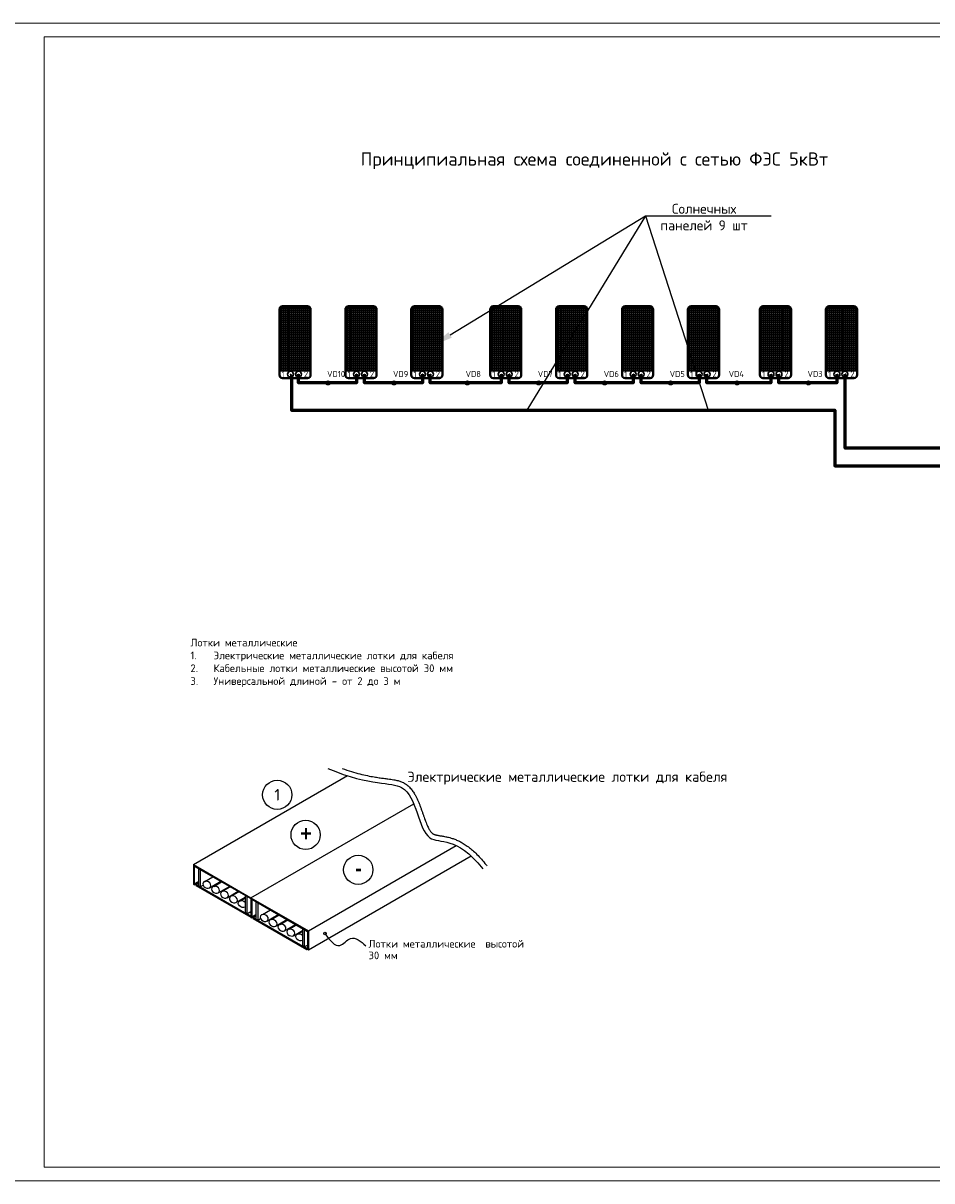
# Model space of a CAD drawing. Header units: millimetres. Extents: x -228268 to 1513407, y -439898 to -137408.
# Tile 64 of 125: x 252138 to 285962, y -382304 to -339194. Entities that reach past the tile are written whole.
import ezdxf
from ezdxf import colors
from ezdxf.entities.mleader import LeaderData, LeaderLine
from ezdxf.enums import TextEntityAlignment as Align
from ezdxf.math import Vec2, Vec3

# ---------------------------------------------------------------- set-up
doc = ezdxf.new("R2010")
doc.units = ezdxf.units.MM
doc.layers.add('Text', color=154, linetype='Continuous')
doc.layers.add('Размер  АР', color=64, linetype='Continuous')
doc.layers.add('ТЕХНОЛОГИЯ', color=136, linetype='Continuous', lineweight=40)
doc.styles.add('ISOCPEUR', font='isocpeur.ttf', dxfattribs={"height": 5})
doc.styles.add('SPDS', font='isocpeur.ttf')

# ---------------------------------------------------------------- blocks, each defined once
blk = doc.blocks.new('dfgfdf')
at = {"color": 178, "lineweight": 40}
for points in [[(12018209, 196134), (12018209, 192622), (12020006, 192622), (12020006, 196134)], [(12019829, 196311), (12018386, 196311)], [(12020006, 192358), (12020006, 192622), (12018209, 192622), (12018209, 192358)], [(12018386, 192182), (12019829, 192182)]]:
    blk.add_lwpolyline(points, dxfattribs=at)
at = {"color": 178, "lineweight": 30}
for points in [[(12018209, 196086), (12020006, 196086)], [(12018224, 196205), (12019991, 196205)], [(12018323, 196299), (12018323, 192622)], [(12018437, 196311), (12018437, 192622)], [(12018551, 196311), (12018551, 192622)], [(12018665, 196311), (12018665, 192622)], [(12018779, 196311), (12018779, 192622)], [(12018894, 196311), (12018894, 192622)], [(12019008, 196311), (12019008, 192622)], [(12019122, 196311), (12019122, 192622)], [(12019236, 196311), (12019236, 192622)], [(12019350, 196311), (12019350, 192622)], [(12019464, 196311), (12019464, 192622)], [(12019578, 196311), (12019578, 192622)], [(12019692, 196300), (12019692, 192622)], [(12019806, 196311), (12019806, 192622)], [(12019920, 196285), (12019920, 192622)], [(12018209, 195967), (12020006, 195967)], [(12018209, 195848), (12020006, 195848)], [(12018209, 195729), (12020006, 195729)], [(12018209, 195611), (12020006, 195611)], [(12018209, 195492), (12020006, 195492)], [(12018209, 195373), (12020006, 195373)], [(12018209, 195254), (12020006, 195254)], [(12018209, 195135), (12020006, 195135)], [(12018209, 195016), (12020006, 195016)], [(12018209, 194897), (12020006, 194897)], [(12018209, 194779), (12020006, 194779)], [(12018209, 194660), (12020006, 194660)], [(12018209, 194541), (12020006, 194541)], [(12018209, 194422), (12020006, 194422)], [(12018209, 194303), (12020006, 194303)], [(12018209, 194184), (12020006, 194184)], [(12018209, 194065), (12020006, 194065)], [(12018209, 193947), (12020006, 193947)], [(12018209, 193828), (12020006, 193828)], [(12018209, 193709), (12020006, 193709)], [(12018209, 193590), (12020006, 193590)], [(12018209, 193471), (12020006, 193471)], [(12018209, 193352), (12020006, 193352)], [(12018209, 193233), (12020006, 193233)], [(12018209, 193115), (12020006, 193115)], [(12018209, 192996), (12020006, 192996)], [(12018209, 192877), (12020006, 192877)], [(12018209, 192758), (12020006, 192758)], [(12018209, 192639), (12020006, 192639)]]:
    blk.add_lwpolyline(points, dxfattribs=at)
for centre in [(12018849, 192400), (12019309, 192400)]:
    blk.add_circle(centre, 171, dxfattribs=at)
at = {"color": 178, "lineweight": 40}
for centre, start, end in [((12018386, 196134), 90, 180), ((12019829, 196134), 0, 90), ((12018386, 196134), 286.99214, 289.06792), ((12018386, 192358), 180, 270), ((12019829, 192358), 270, 0)]:
    blk.add_arc(centre, 177, start, end, dxfattribs=at)
at = {"color": 178, "lineweight": 30, "style": 'SPDS'}
for s, p in [('+', (12018762, 192488)), ('-', (12019234, 192496))]:
    blk.add_text(s, height=250, rotation=270, dxfattribs=at).set_placement(p)
at = {"layer": 'ТЕХНОЛОГИЯ', "color": 0, "lineweight": 15, "ltscale": 100, "style": 'SPDS'}
for s, p in [('1', (12018337, 192232)), ('2', (12019621, 192232))]:
    blk.add_text(s, height=350, dxfattribs=at).set_placement(p)

msp = doc.modelspace()

# ---------------------------------------------------------------- hatches: boundary and pattern name
h = msp.add_hatch(color=4)
h.dxf.hatch_style = 1
edge = h.paths.add_edge_path(flags=16)
edge.add_line((263485.1, -352516.2), (263485.1, -352667.1))
edge = h.paths.add_edge_path()
edge.add_line((263485.1, -352516.2), (263485.1, -352667.1))
edge.add_arc((263485.1, -352591.6), 75.4, 90, 270, ccw=False)
h = msp.add_hatch(color=1)
h.dxf.hatch_style = 1
edge = h.paths.add_edge_path(flags=16)
edge.add_line((263485.1, -352516.2), (263485.1, -352667.1))
edge = h.paths.add_edge_path()
edge.add_line((263485.1, -352516.2), (263485.1, -352667.1))
edge.add_arc((263485.1, -352591.6), 75.4, 270, 450)
h = msp.add_hatch(color=4)
h.dxf.hatch_style = 1
edge = h.paths.add_edge_path(flags=16)
edge.add_line((265939.9, -352516.2), (265939.9, -352667.1))
edge = h.paths.add_edge_path()
edge.add_line((265939.9, -352516.2), (265939.9, -352667.1))
edge.add_arc((265939.9, -352591.6), 75.4, 90, 270, ccw=False)
h = msp.add_hatch(color=1)
h.dxf.hatch_style = 1
edge = h.paths.add_edge_path(flags=16)
edge.add_line((265939.9, -352516.2), (265939.9, -352667.1))
edge = h.paths.add_edge_path()
edge.add_line((265939.9, -352516.2), (265939.9, -352667.1))
edge.add_arc((265939.9, -352591.6), 75.4, 270, 450)
h = msp.add_hatch(color=4)
h.dxf.hatch_style = 1
edge = h.paths.add_edge_path(flags=16)
edge.add_line((268672.5, -352516.2), (268672.5, -352667.1))
edge = h.paths.add_edge_path()
edge.add_line((268672.5, -352516.2), (268672.5, -352667.1))
edge.add_arc((268672.5, -352591.6), 75.4, 90, 270, ccw=False)
h = msp.add_hatch(color=1)
h.dxf.hatch_style = 1
edge = h.paths.add_edge_path(flags=16)
edge.add_line((268672.5, -352516.2), (268672.5, -352667.1))
edge = h.paths.add_edge_path()
edge.add_line((268672.5, -352516.2), (268672.5, -352667.1))
edge.add_arc((268672.5, -352591.6), 75.4, 270, 450)
h = msp.add_hatch(color=4)
h.dxf.hatch_style = 1
edge = h.paths.add_edge_path(flags=16)
edge.add_line((271327.5, -352516.2), (271327.5, -352667.1))
edge = h.paths.add_edge_path()
edge.add_line((271327.5, -352516.2), (271327.5, -352667.1))
edge.add_arc((271327.5, -352591.6), 75.4, 90, 270, ccw=False)
h = msp.add_hatch(color=1)
h.dxf.hatch_style = 1
edge = h.paths.add_edge_path(flags=16)
edge.add_line((271327.5, -352516.2), (271327.5, -352667.1))
edge = h.paths.add_edge_path()
edge.add_line((271327.5, -352516.2), (271327.5, -352667.1))
edge.add_arc((271327.5, -352591.6), 75.4, 270, 450)
h = msp.add_hatch(color=4)
h.dxf.hatch_style = 1
edge = h.paths.add_edge_path(flags=16)
edge.add_line((273782.3, -352516.2), (273782.3, -352667.1))
edge = h.paths.add_edge_path()
edge.add_line((273782.3, -352516.2), (273782.3, -352667.1))
edge.add_arc((273782.3, -352591.6), 75.4, 90, 270, ccw=False)
h = msp.add_hatch(color=1)
h.dxf.hatch_style = 1
edge = h.paths.add_edge_path(flags=16)
edge.add_line((273782.3, -352516.2), (273782.3, -352667.1))
edge = h.paths.add_edge_path()
edge.add_line((273782.3, -352516.2), (273782.3, -352667.1))
edge.add_arc((273782.3, -352591.6), 75.4, 270, 450)
h = msp.add_hatch(color=4)
h.dxf.hatch_style = 1
edge = h.paths.add_edge_path(flags=16)
edge.add_line((276237.1, -352516.2), (276237.1, -352667.1))
edge = h.paths.add_edge_path()
edge.add_line((276237.1, -352516.2), (276237.1, -352667.1))
edge.add_arc((276237.1, -352591.6), 75.4, 90, 270, ccw=False)
h = msp.add_hatch(color=1)
h.dxf.hatch_style = 1
edge = h.paths.add_edge_path(flags=16)
edge.add_line((276237.1, -352516.2), (276237.1, -352667.1))
edge = h.paths.add_edge_path()
edge.add_line((276237.1, -352516.2), (276237.1, -352667.1))
edge.add_arc((276237.1, -352591.6), 75.4, 270, 450)
h = msp.add_hatch(color=4)
h.dxf.hatch_style = 1
edge = h.paths.add_edge_path(flags=16)
edge.add_line((278713.8, -352516.2), (278713.8, -352667.1))
edge = h.paths.add_edge_path()
edge.add_line((278713.8, -352516.2), (278713.8, -352667.1))
edge.add_arc((278713.8, -352591.6), 75.4, 90, 270, ccw=False)
h = msp.add_hatch(color=1)
h.dxf.hatch_style = 1
edge = h.paths.add_edge_path(flags=16)
edge.add_line((278713.8, -352516.2), (278713.8, -352667.1))
edge = h.paths.add_edge_path()
edge.add_line((278713.8, -352516.2), (278713.8, -352667.1))
edge.add_arc((278713.8, -352591.6), 75.4, 270, 450)
h = msp.add_hatch(color=4)
h.dxf.hatch_style = 1
edge = h.paths.add_edge_path(flags=16)
edge.add_line((281368.9, -352516.2), (281368.9, -352667.1))
edge = h.paths.add_edge_path()
edge.add_line((281368.9, -352516.2), (281368.9, -352667.1))
edge.add_arc((281368.9, -352591.6), 75.4, 90, 270, ccw=False)
h = msp.add_hatch(color=1)
h.dxf.hatch_style = 1
edge = h.paths.add_edge_path(flags=16)
edge.add_line((281368.9, -352516.2), (281368.9, -352667.1))
edge = h.paths.add_edge_path()
edge.add_line((281368.9, -352516.2), (281368.9, -352667.1))
edge.add_arc((281368.9, -352591.6), 75.4, 270, 450)

# ---------------------------------------------------------------- linework, layer by layer
at = {"color": 0}
for p, q in [((258475, -370524.9), (264205.9, -367216.1)), ((260615.1, -371760.4), (266675.8, -368261.3)), ((262755.2, -372996), (268261.3, -369817.1)), ((268816.2, -370208.8), (262755.2, -373708.2)), ((258475, -370524.9), (258475, -371261.7)), ((258475, -370524.9), (260615.1, -371760.4)), ((258507.4, -370581.1), (258507.4, -371280.5)), ((258507.4, -370581.1), (260582.6, -371779.2)), ((258663.5, -370671.2), (258663.5, -371321.8)), ((258728.5, -370708.8), (258728.5, -371359.3)), ((258507.4, -371243), (258663.5, -371152.9)), ((258904.4, -371152), (259200.3, -370981.2)), ((259068, -371396.5), (259493.9, -371150.6)), ((259229, -371339.4), (259524.9, -371168.5)), ((258475, -371261.7), (258507.4, -371280.5)), ((258507.4, -371280.5), (258663.5, -371190.4)), ((258564.9, -371264.9), (258663.5, -371207.9)), ((258564.9, -371264.9), (258564.9, -371302.4)), ((258728.5, -371359.3), (258564.9, -371264.9)), ((258564.9, -371302.4), (260615.1, -372486)), ((258728.5, -371359.3), (258833.2, -371298.9)), ((258728.5, -371359.3), (260615.1, -372448.5)), ((259392.6, -371583.9), (259818.4, -371338)), ((259562.1, -371517), (259845.3, -371353.5)), ((259725.7, -371761.5), (260138.8, -371523)), ((259895.3, -371694.5), (260165.6, -371538.5)), ((260058.9, -371939), (260397.4, -371743.6)), ((260228.4, -371872.1), (260397.4, -371774.6)), ((260397.4, -371672.3), (260397.4, -372322.8)), ((260462.4, -371709.8), (260462.4, -372360.4)), ((260615.1, -371760.4), (260615.1, -372497.3)), ((260615.1, -371760.4), (262755.2, -372996)), ((260647.5, -371816.7), (260647.5, -372516.1)), ((260647.5, -371816.7), (262722.7, -373014.8)), ((260803.6, -371906.8), (260803.6, -372557.4)), ((260868.6, -371944.3), (260868.6, -372594.9)), ((260392, -372116.6), (260397.4, -372113.5)), ((260561, -372417.3), (260397.4, -372322.8)), ((260462.4, -372360.4), (260615.1, -372272.2)), ((260647.5, -372478.6), (260803.6, -372388.5)), ((260647.5, -372516.1), (260803.6, -372426)), ((260705, -372500.5), (260803.6, -372443.5)), ((261044.5, -372387.6), (261340.4, -372216.7)), ((261208.1, -372632.1), (261634, -372386.2)), ((261369.1, -372575), (261665, -372404.1)), ((260615.1, -372497.3), (260647.5, -372516.1)), ((260705, -372500.5), (260705, -372538)), ((260868.6, -372594.9), (260705, -372500.5)), ((260705, -372538), (262701.1, -373690.4)), ((260868.6, -372594.9), (260973.3, -372534.5)), ((260868.6, -372594.9), (262701.1, -373652.9)), ((261532.7, -372819.5), (261958.5, -372573.6)), ((261702.2, -372752.6), (261985.4, -372589.1)), ((261865.8, -372997.1), (262278.9, -372758.6)), ((262035.4, -372930.1), (262305.7, -372774.1)), ((262199, -373174.6), (262537.5, -372979.2)), ((262368.5, -373107.7), (262537.5, -373010.2)), ((262537.5, -372907.9), (262537.5, -373558.4)), ((262602.5, -372945.4), (262602.5, -373595.9)), ((262722.7, -373014.8), (262722.7, -373689.4)), ((262755.2, -372996), (262755.2, -373708.2)), ((262532.1, -373352.2), (262537.5, -373349.1)), ((262701.1, -373652.9), (262537.5, -373558.4)), ((262602.5, -373595.9), (262722.7, -373526.5)), ((262701.1, -373652.9), (262722.7, -373640.4)), ((262701.1, -373652.9), (262701.1, -373690.4)), ((262701.1, -373690.4), (262722.7, -373677.9)), ((262755.2, -373708.2), (262722.7, -373689.4))]:
    msp.add_line(p, q, dxfattribs=at)
at = {"ltscale": 15}
for points in [[(275297.7, -346366.1), (270887.3, -353602.6)], [(275297.7, -346366.1), (277640.1, -353602.6)], [(263485.1, -352516.2), (263485.1, -352667.1)], [(265939.9, -352516.2), (265939.9, -352667.1)], [(268672.5, -352516.2), (268672.5, -352667.1)], [(271327.5, -352516.2), (271327.5, -352667.1)], [(273782.3, -352516.2), (273782.3, -352667.1)], [(276237.1, -352516.2), (276237.1, -352667.1)], [(278713.8, -352516.2), (278713.8, -352667.1)], [(281368.9, -352516.2), (281368.9, -352667.1)]]:
    msp.add_lwpolyline(points, dxfattribs=at)
at = {"color": 1, "lineweight": 60}
for points in [[(262120.3, -352287.3), (262120.3, -353602.6), (282345.9, -353602.6), (282345.9, -355673.5), (292644, -355673.5), (292644, -351581.5)], [(264545.5, -352268.3), (264545.5, -352591.6), (263485.1, -352591.6)], [(267000.3, -352268.3), (267000.3, -352591.6), (265939.9, -352591.6)], [(269930.2, -352268.3), (269930.2, -352591.6), (268672.5, -352591.6)], [(272387.9, -352268.3), (272387.9, -352591.6), (271327.5, -352591.6)], [(274842.7, -352268.3), (274842.7, -352591.6), (273782.3, -352591.6)], [(277297.5, -352268.3), (277297.5, -352591.6), (276237.1, -352591.6)], [(279971.5, -352268.3), (279971.5, -352591.6), (278713.8, -352591.6)], [(282429.3, -352268.3), (282429.3, -352591.6), (281368.9, -352591.6)]]:
    msp.add_lwpolyline(points, dxfattribs=at)
at = {"color": 4, "lineweight": 60}
for points in [[(292197.7, -351581.5), (292197.7, -355026.9), (282730.8, -355026.9), (282736.2, -352268.3)], [(263485.1, -352591.6), (262388.4, -352591.6), (262388.4, -352268.3)], [(265939.9, -352591.6), (264843.1, -352591.6), (264843.1, -352268.3)], [(268672.5, -352591.6), (267293.7, -352591.6), (267293.7, -352268.3)], [(271327.5, -352591.6), (270230.8, -352591.6), (270230.8, -352268.3)], [(273782.3, -352591.6), (272685.5, -352591.6), (272685.5, -352268.3)], [(276237.1, -352591.6), (275140.3, -352591.6), (275140.3, -352268.3)], [(278713.8, -352591.6), (277591.5, -352591.6), (277591.5, -352268.3)], [(281368.9, -352591.6), (280272.1, -352591.6), (280272.1, -352268.3)]]:
    msp.add_lwpolyline(points, dxfattribs=at)
at = {"ltscale": 15}
for centre in [(263485.1, -352591.6), (265939.9, -352591.6), (268672.5, -352591.6), (271327.5, -352591.6), (273782.3, -352591.6), (276237.1, -352591.6), (278713.8, -352591.6), (281368.9, -352591.6)]:
    msp.add_circle(centre, 75.4, dxfattribs=at)
at = {"color": 0}
for centre, radius in [((261596.5, -367928.8), 544.4), ((262652.7, -369420.7), 544.4), ((264611.2, -370722.4), 544.4), ((263371.8, -373095.4), 47.9)]:
    msp.add_circle(centre, radius, dxfattribs=at)
at = {"color": 0, "extrusion": (0, 0, -1)}
for centre in [(258973, -371279.1), (259297.6, -371466.5), (259630.7, -371644), (259963.9, -371821.6), (261113.1, -372514.7), (261437.7, -372702), (261770.8, -372879.6), (262104, -373057.2)]:
    msp.add_ellipse(centre, major_axis=(-138.1, 77.1), ratio=0.7686535, dxfattribs=at)
for centre in [(260297, -371999.2), (262437.1, -373234.8)]:
    msp.add_ellipse(centre, major_axis=(-138.1, 77.1), ratio=0.7686535, start_param=3.5753285, end_param=8.1800524, dxfattribs=at)
at = {"color": 0}
for points, knots in [([(263476.7, -366947.7), (265138.8, -367636.7), (266792.9, -367127.6), (266852, -370219.6), (268257.9, -369415.9), (269246.9, -370687.7)], [11.7136423, 11.7136423, 11.7136423, 11.7136423, 195.3750074, 458.2382417, 670.7536199, 670.7536199, 670.7536199, 670.7536199]), ([(264007, -366947.7), (264129.2, -366991.1), (264244.8, -367029.1), (264465.6, -367096.4), (264570.5, -367125.5), (264768.8, -367176), (264862.1, -367197.4), (265038.2, -367234), (265121, -367249.3), (265264.6, -367273.3), (265326.9, -367282.8), (265445.6, -367299.6), (265502, -367307), (265610, -367320.7), (265661.5, -367327), (265749.8, -367338.3), (265787.4, -367343.2), (265860.6, -367353.7), (265896.1, -367359.3), (265958.4, -367370.2), (265985.4, -367375.4), (266038.6, -367387), (266064.9, -367393.3), (266112.4, -367406.2), (266133.8, -367412.6), (266176.2, -367426.7), (266197.2, -367434.4), (266238.7, -367451.3), (266259.2, -367460.5), (266286.9, -367474.3), (266294.3, -367478.1), (266306.3, -367484.5), (266310.9, -367487), (266319.3, -367491.7), (266323.1, -367493.8), (266330.5, -367498.2), (266334.3, -367500.3), (266345.4, -367507), (266352.7, -367511.5), (266374.4, -367525.5), (266388.5, -367535.2), (266423.8, -367561), (266444.6, -367577.6), (266484.5, -367612.5), (266503.6, -367630.7), (266540.3, -367668.3), (266557.9, -367687.8), (266591.8, -367727.8), (266608, -367748.3), (266639.1, -367790.3), (266654.1, -367811.8), (266682.9, -367855.5), (266696.7, -367877.7), (266730, -367934), (266748.9, -367968.5), (266784.8, -368038.6), (266801.8, -368074.2), (266834.4, -368146.2), (266850, -368182.7), (266880, -368256), (266894.4, -368292.9), (266922.3, -368366.8), (266935.8, -368403.9), (266962.1, -368477.7), (266974.9, -368514.6), (267000, -368587.7), (267012.4, -368624), (267036.8, -368695.5), (267048.9, -368730.9), (267073, -368800.1), (267085.1, -368834.1), (267109.2, -368900.3), (267121.3, -368932.5), (267145.6, -368994.6), (267157.9, -369024.6), (267182.7, -369081.9), (267195.3, -369109.2), (267218.4, -369156.1), (267228.9, -369176.2), (267250.1, -369214), (267260.8, -369231.7), (267282.1, -369264.5), (267292.8, -369279.5), (267311.3, -369303.4), (267319.2, -369312.9), (267334.8, -369330.2), (267342.5, -369338), (267357.6, -369352.2), (267365, -369358.5), (267374.2, -369365.6), (267376.2, -369367.1), (267379.3, -369369.3), (267380.4, -369370.1), (267382.3, -369371.4), (267383.1, -369372), (267384.8, -369373.1), (267385.6, -369373.7), (267388.2, -369375.3), (267389.9, -369376.4), (267395, -369379.7), (267398.6, -369381.8), (267408.3, -369387.3), (267414.6, -369390.5), (267428.1, -369396.9), (267435.3, -369399.9), (267450.4, -369405.8), (267458.4, -369408.7), (267475.4, -369414.2), (267484.4, -369416.9), (267503.3, -369422), (267513.2, -369424.5), (267534.2, -369429.4), (267545.1, -369431.8), (267568, -369436.4), (267579.9, -369438.6), (267611, -369444.2), (267630.9, -369447.6), (267672.6, -369454.3), (267694.5, -369457.8), (267740.1, -369465.2), (267763.9, -369469.1), (267813.3, -369477.7), (267838.9, -369482.4), (267912.3, -369497.1), (267961.9, -369508.3), (268054.3, -369533.3), (268096.1, -369546), (268182.2, -369575.6), (268226.5, -369592.6), (268317.4, -369631.8), (268364, -369654), (268459.2, -369704.3), (268507.8, -369732.5), (268607, -369795.6), (268657.5, -369830.5), (268760.3, -369907.7), (268812.7, -369950.1), (268919.2, -370043), (268973.4, -370093.6), (269083.6, -370203.7), (269139.7, -370263.3), (269253.8, -370392.3), (269311.8, -370461.7), (269379.7, -370547.7), (269388.6, -370559), (269397.5, -370570.5)], [29.9331708, 29.9331708, 29.9331708, 29.9331708, 45.4934573, 45.4934573, 61.3172685, 61.3172685, 77.1410797, 77.1410797, 92.9648909, 92.9648909, 106.2349498, 106.2349498, 119.5050087, 119.5050087, 132.7750675, 132.7750675, 143.1876418, 143.1876418, 153.6002161, 153.6002161, 161.8275358, 161.8275358, 170.0548556, 170.0548556, 176.9233515, 176.9233515, 183.7918475, 183.7918475, 190.6603434, 190.6603434, 193.183382, 193.183382, 194.7798661, 194.7798661, 196.0853426, 196.0853426, 197.3908191, 197.3908191, 200.0017721, 200.0017721, 205.2236781, 205.2236781, 213.4272256, 213.4272256, 221.6307731, 221.6307731, 229.8343206, 229.8343206, 238.0378681, 238.0378681, 246.2414157, 246.2414157, 254.4449632, 254.4449632, 266.7026702, 266.7026702, 278.9603772, 278.9603772, 291.2180842, 291.2180842, 303.4757912, 303.4757912, 315.7334982, 315.7334982, 327.9912052, 327.9912052, 340.2489123, 340.2489123, 352.5066193, 352.5066193, 364.7643263, 364.7643263, 377.0220333, 377.0220333, 389.2797403, 389.2797403, 401.5374473, 401.5374473, 411.6478632, 411.6478632, 421.7582791, 421.7582791, 431.868695, 431.868695, 439.4836752, 439.4836752, 447.0986554, 447.0986554, 454.7136356, 454.7136356, 456.8223981, 456.8223981, 457.9863431, 457.9863431, 458.8726416, 458.8726416, 459.7589401, 459.7589401, 461.531537, 461.531537, 465.0767308, 465.0767308, 470.9808343, 470.9808343, 476.8849377, 476.8849377, 482.7890411, 482.7890411, 488.6931446, 488.6931446, 494.597248, 494.597248, 500.5013515, 500.5013515, 506.4054549, 506.4054549, 515.3412578, 515.3412578, 524.2770608, 524.2770608, 533.2128637, 533.2128637, 542.1486666, 542.1486666, 558.0026504, 558.0026504, 570.3246697, 570.3246697, 582.6466889, 582.6466889, 594.9687081, 594.9687081, 607.2907274, 607.2907274, 619.6127466, 619.6127466, 631.9347659, 631.9347659, 644.2567851, 644.2567851, 656.5788044, 656.5788044, 668.9008236, 668.9008236, 670.7536199, 670.7536199, 670.7536199, 670.7536199]), ([(263372.4, -373097.2), (263554.5, -373344.5), (263857.6, -373756), (264362.8, -373093.4), (264701.9, -373384.8), (264897, -373552.5)], [0, 0, 0, 0, 1047.6654211, 1743.2168633, 2686.0638092, 2686.0638092, 2686.0638092, 2686.0638092])]:
    msp.add_open_spline(points, degree=3, knots=knots, dxfattribs=at)
at = {"layer": 'Размер  АР', "color": 0, "lineweight": 18}
for points in [[(311831.3, -382304.2), (250861.2, -382304.2), (250861.2, -339194.1), (311831.3, -339194.1)], [(252914.1, -339707.3), (311318.1, -339707.3), (311318.1, -381791), (252914.1, -381791)]]:
    msp.add_lwpolyline(points, close=True, dxfattribs=at)

# ---------------------------------------------------------------- block references
at = {"lineweight": 80, "xscale": 0.6466521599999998, "yscale": 0.6466521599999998, "zscale": 0.6466521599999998}
for p in [(-7509924, -476683.9), (-7507469.2, -476683.9), (-7505014.4, -476683.9), (-7502081.6, -476683.9), (-7499626.8, -476683.9), (-7497172, -476683.9), (-7494717.3, -476683.9), (-7492040.2, -476683.9), (-7489585.4, -476683.9)]:
    msp.add_blockref('dfgfdf', p, dxfattribs=at)

# ---------------------------------------------------------------- texts
at = {"color": 0, "style": 'ISOCPEUR'}
msp.add_text('1', height=429.4, dxfattribs=at).set_placement((261596.5, -367928.8), align=Align.MIDDLE_CENTER)
at = {"insert": (264385.3, -344006.6), "char_height": 492.687, "width": 20535.363, "attachment_point": 1, "style": 'ISOCPEUR'}
msp.add_mtext(' Принципиальная схема соединенной с сетью ФЭС 5кВт', dxfattribs=at)
at = {"color": 0, "ltscale": 15, "insert": (258365.7, -362118.1, 0), "char_height": 286.298, "width": 16191.67, "attachment_point": 1, "style": 'ISOCPEUR'}
msp.add_mtext('Лотки металлические\\P\\pxi-3,l3,t3;1.^IЭлектрические металлические лотки для кабеля\\P2.^IКабельные лотки металлические высотой 30 мм\\P3.^IУниверсальной длиной – от 2 до 3 м', dxfattribs=at)
at = {"color": 0, "lineweight": 50, "ltscale": 15, "char_height": 572.596, "width": 493.25, "attachment_point": 5, "style": 'ISOCPEUR'}
for s, insert in [('{\\fDotum|b1|i0|c129|p50;+}', (262664.6, -369362.1)), ('{\\fDotum|b1|i0|c204|p50;-}', (264623.1, -370663.8))]:
    msp.add_mtext(s, dxfattribs=dict(at, insert=insert))
at = {"color": 0, "ltscale": 15, "insert": (264993.9, -373331.9), "char_height": 286.298, "width": 6170.087, "attachment_point": 1, "line_spacing_factor": 0.908227, "style": 'ISOCPEUR'}
msp.add_mtext('Лотки металлические \\C256; высотой 30 мм', dxfattribs=at)
at = {"layer": 'Text', "color": 0, "style": 'ISOCPEUR'}
msp.add_text('Электрические металлические лотки для кабеля', height=381.73, dxfattribs=at).set_placement((272395, -367305.7), align=Align.MIDDLE)
at = {"layer": 'ТЕХНОЛОГИЯ', "color": 0, "lineweight": 15, "ltscale": 100, "style": 'ISOCPEUR'}
for s, p in [('VD10', (263450.3, -352370.7)), ('VD9', (265905, -352370.7)), ('VD8', (268606.3, -352370.7)), ('VD7', (271292.7, -352370.7)), ('VD6', (273747.4, -352370.7)), ('VD5', (276202.2, -352370.7)), ('VD4', (278398.8, -352370.7)), ('VD3', (281334, -352370.7))]:
    msp.add_text(s, height=226.33, dxfattribs=at).set_placement(p)

# ---------------------------------------------------------------- leaders
ml = msp.add_multileader_mtext('Standard')
ml.set_content('Солнечных панелей 9 шт', color=256, style='ISOCPEUR')
ml.set_leader_properties()
ml.build(insert=Vec2(0, 0))
ml.multileader.update_dxf_attribs({"has_dogleg": 0, "text_left_attachment_type": 6, "text_right_attachment_type": 6, "dogleg_length": 0, "arrow_head_size": 739})
ctx = ml.context
ctx.base_point, ctx.char_height, ctx.arrow_head_size, ctx.landing_gap_size, ctx.plane_origin = Vec3(275297.7, -346366.1), 369.516, 739, 615.9, Vec3(292476.9, -351247.2)
ctx.left_attachment, ctx.right_attachment, ctx.text_align_type = 6, 6, 1
notes = []
notes.append((ctx, [(1, (1, 1, 0), (275297.7, -346366.1), (1, 0), 0, [(1, [(267397.8, -351191.1)], 0, [])])]))
ctx.mtext.insert, ctx.mtext.width, ctx.mtext.alignment, ctx.mtext.flow_direction = Vec3(277484, -345922.7), 4031.715, 2, 5
for ctx, leaders in notes:
    for number, flags, end, landing, length, lines in leaders:
        leader = LeaderData()
        leader.index, (leader.has_last_leader_line, leader.has_dogleg_vector, leader.attachment_direction) = number, flags
        leader.last_leader_point, leader.dogleg_vector, leader.dogleg_length = Vec3(end), Vec3(landing), length
        for number, points, colour, breaks in lines:
            line = LeaderLine()
            line.index, line.vertices, line.color, line.breaks = number, Vec3.list(points), colors.encode_raw_color(colour), breaks
            leader.lines.append(line)
        ctx.leaders.append(leader)

doc.saveas('drawing.dxf')
